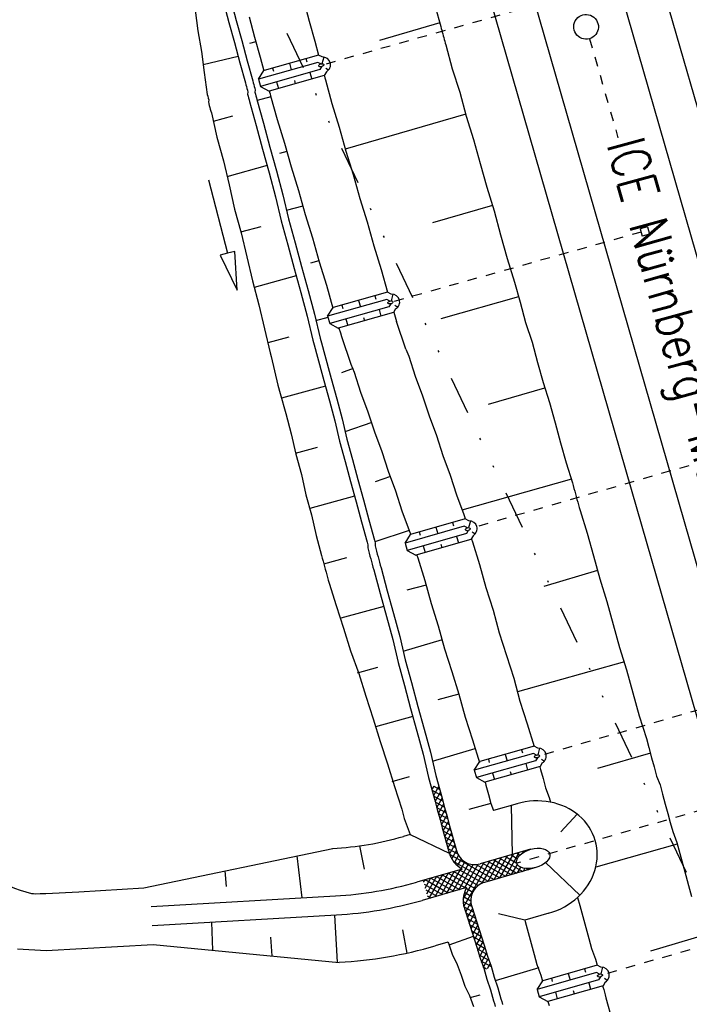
# Model space of a CAD drawing. Extents: x 447426 to 448116, y 440349 to 441552.
# Tile 55 of 96: x 447585 to 447620, y 441215 to 441266. Entities that reach past the tile are written whole.
import ezdxf

# ---------------------------------------------------------------- set-up
doc = ezdxf.new("R2010")
doc.units = 0
doc.header["$LTSCALE"] = 2
doc.header["$MEASUREMENT"] = 0
for name, pattern in [('ACAD_ISO03W100', [0.5, 0.25, -0.25]), ('ACAD_ISO10W100W', [0.5, 0.25, -0.25]), ('AUSGEZOGEN', [0]), ('GETRENNTX3', [3.25, 1, -0.75, 0, -0.75, 0, -0.75]), ('STRICHLINIEX2', [0.5, 0.25, -0.25])]:
    doc.linetypes.add(name, pattern=pattern)
doc.layers.get('0').update_dxf_attribs({"linetype": 'AUSGEZOGEN'})
for name, color, linetype in [('BOESCHG', 250, 'AUSGEZOGEN'), ('DB-Bahnachse', 7, 'CONTINUOUS'), ('DB-Boeschungen', 15, 'CONTINUOUS'), ('DB-Durchlässe', 15, 'CONTINUOUS'), ('DB-Gleisachsen', 7, 'CONTINUOUS'), ('DB-GRABEN', 15, 'AUSGEZOGEN'), ('DB-Ingenieurbauwerke', 15, 'CONTINUOUS'), ('DB-Strassen', 15, 'CONTINUOUS'), ('SCHRIFT', 7, 'AUSGEZOGEN'), ('TELEKOM', 4, 'GETRENNTX3')]:
    doc.layers.add(name, color=color, linetype=linetype)
doc.styles.add('ROMANS', font='romans.shx', dxfattribs={"width": 0.8})

# ---------------------------------------------------------------- blocks, each defined once
blk = doc.blocks.new('*X443')
at = {"color": 0, "linetype": 'ByBlock'}
for p, q in [((-2584637, 1065095), (-2584634, 1065098)), ((-2583641, 1065136), (-2583638, 1065139)), ((-2583638, 1065197), (-2583639, 1065198)), ((-2584603, 1064889), (-2584635, 1064921)), ((-2584633, 1064781), (-2584587, 1064826)), ((-2583617, 1063585), (-2584631, 1064598)), ((-2584629, 1064466), (-2584497, 1064598)), ((-2583630, 1064552), (-2583746, 1064668)), ((-2583716, 1064742), (-2583633, 1064825)), ((-2583634, 1064875), (-2583670, 1064911)), ((-2583613, 1063263), (-2584626, 1064276)), ((-2584625, 1064152), (-2584359, 1064418)), ((-2584621, 1063838), (-2584134, 1064325)), ((-2584616, 1063524), (-2583629, 1064511)), ((-2584612, 1063210), (-2583625, 1064197)), ((-2583621, 1063907), (-2584052, 1064338)), ((-2583626, 1064230), (-2583866, 1064470)), ((-2583609, 1062940), (-2584622, 1063954)), ((-2583604, 1062618), (-2584618, 1063631)), ((-2584608, 1062896), (-2583621, 1063883)), ((-2584604, 1062582), (-2583617, 1063569)), ((-2584620, 1062248), (-2583613, 1063255)), ((-2583591, 1062286), (-2584614, 1063309)), ((-2582665, 1061042), (-2584609, 1062986)), ((-2585511, 1061039), (-2583609, 1062941)), ((-2585104, 1061127), (-2583604, 1062627)), ((-2583045, 1061103), (-2584605, 1062664)), ((-2583583, 1061005), (-2584665, 1062087)), ((-2583587, 1061328), (-2584606, 1062347)), ((-2584587, 1061326), (-2583595, 1062318)), ((-2584583, 1061012), (-2583532, 1062063)), ((-2589187, 1061181), (-2588932, 1061436)), ((-2588705, 1061036), (-2589105, 1061436)), ((-2589014, 1061036), (-2588614, 1061436)), ((-2588387, 1061036), (-2588787, 1061436)), ((-2588696, 1061036), (-2588296, 1061436)), ((-2588068, 1061036), (-2588468, 1061436)), ((-2588377, 1061036), (-2587978, 1061436)), ((-2587750, 1061036), (-2588150, 1061436)), ((-2588059, 1061036), (-2587659, 1061436)), ((-2587432, 1061036), (-2587832, 1061436)), ((-2587741, 1061036), (-2587341, 1061436)), ((-2587114, 1061036), (-2587514, 1061436)), ((-2587423, 1061036), (-2587023, 1061436)), ((-2586795, 1061036), (-2587196, 1061436)), ((-2587105, 1061036), (-2586705, 1061436)), ((-2586477, 1061036), (-2586877, 1061436)), ((-2586787, 1061036), (-2586387, 1061436)), ((-2586159, 1061036), (-2586559, 1061436)), ((-2586468, 1061036), (-2586068, 1061436)), ((-2585841, 1061036), (-2586241, 1061436)), ((-2586150, 1061036), (-2585750, 1061436)), ((-2585525, 1061038), (-2585923, 1061436)), ((-2585832, 1061036), (-2585414, 1061454)), ((-2585250, 1061081), (-2585604, 1061436)), ((-2585015, 1061165), (-2585325, 1061475)), ((-2584812, 1061280), (-2585102, 1061570)), ((-2584636, 1061422), (-2584919, 1061705)), ((-2583579, 1060683), (-2584773, 1061877)), ((-2584579, 1060698), (-2583420, 1061857)), ((-2583554, 1061405), (-2583271, 1061688)), ((-2583376, 1061265), (-2583085, 1061556)), ((-2583170, 1061152), (-2582858, 1061465)), ((-2582933, 1061071), (-2582572, 1061432)), ((-2582359, 1061054), (-2582747, 1061442)), ((-2582643, 1061042), (-2582238, 1061448)), ((-2582054, 1061067), (-2582426, 1061439)), ((-2582311, 1061056), (-2581904, 1061464)), ((-2581748, 1061080), (-2582122, 1061453)), ((-2581979, 1061070), (-2581570, 1061480)), ((-2581443, 1061092), (-2581818, 1061468)), ((-2581647, 1061084), (-2581236, 1061496)), ((-2581137, 1061105), (-2581515, 1061482)), ((-2581315, 1061098), (-2580901, 1061512)), ((-2580832, 1061118), (-2581211, 1061497)), ((-2580983, 1061111), (-2580567, 1061528)), ((-2580526, 1061130), (-2580907, 1061511)), ((-2580651, 1061125), (-2580241, 1061535)), ((-2580213, 1061135), (-2580604, 1061526)), ((-2580323, 1061135), (-2579923, 1061535)), ((-2579895, 1061135), (-2580295, 1061535)), ((-2580005, 1061135), (-2579585, 1061556)), ((-2579596, 1061155), (-2579976, 1061535)), ((-2579675, 1061147), (-2579237, 1061585)), ((-2579304, 1061181), (-2579671, 1061548)), ((-2579188, 1061383), (-2579379, 1061574)), ((-2589023, 1061036), (-2589187, 1061200)), ((-2583575, 1060361), (-2584588, 1061374)), ((-2583570, 1060038), (-2584584, 1061052)), ((-2584575, 1060384), (-2583588, 1061371)), ((-2584571, 1060070), (-2583584, 1061057)), ((-2579325, 1061179), (-2579188, 1061316)), ((-2583566, 1059716), (-2584580, 1060729)), ((-2583562, 1059393), (-2584575, 1060407)), ((-2584567, 1059756), (-2583580, 1060743)), ((-2584563, 1059442), (-2583575, 1060429)), ((-2583816, 1059329), (-2584571, 1060084)), ((-2584356, 1059329), (-2583571, 1060115)), ((-2584134, 1059329), (-2584567, 1059762)), ((-2584453, 1059329), (-2584563, 1059439)), ((-2584038, 1059329), (-2583567, 1059800)), ((-2583720, 1059329), (-2583563, 1059486))]:
    blk.add_line(p, q, dxfattribs=at)

msp = doc.modelspace()

# ---------------------------------------------------------------- linework, layer by layer
at = {"layer": 'BOESCHG'}
msp.add_lwpolyline([(447609.491, 441479.773, -0.000773), (447613.632, 441470.609, -0.002321), (447614.992, 441467.549, -0.000006), (447625.529, 441443.54, -0.00021), (447625.822, 441442.872, -0.000103), (447629.419, 441434.652, -0.000025), (447644.421, 441400.348, -0.000637), (447655.364, 441375.235, -0.000709), (447665.125, 441352.668, -0.00651), (447673.509, 441332.491, -0.004864), (447684.113, 441305.236, -0.001312), (447689.441, 441291.026, -0.001315), (447694.683, 441276.817, -0.001967), (447705.662, 441246.448, -0.005439), (447709.468, 441235.41, -0.000932), (447712.891, 441225.058, -0.000641), (447717.818, 441209.998, -0.000283), (447721.951, 441197.286, -0.000346), (447725.32, 441186.879, -0.002747), (447729.663, 441173.176, -0.002398), (447734.475, 441157.43, -0.001587), (447736.175, 441151.705, -0.00215)], format="xyb", dxfattribs=at)
at = {"layer": 'DB-Bahnachse', "linetype": 'ACAD_ISO10W100W'}
msp.add_line((447614.999, 441265.364), (447616.499, 441260.153), dxfattribs=at)
at = {"layer": 'DB-Bahnachse', "linetype": 'Continuous'}
msp.add_ellipse((447614.819, 441265.988), major_axis=(-0.46, 0.46), ratio=1, start_param=2.623338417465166, end_param=8.906523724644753, dxfattribs=at)
at = {"layer": 'DB-Boeschungen', "linetype": 'Continuous'}
for p, q in [((447599.958, 441267.348), (447600.248, 441266.287)), ((447606.878, 441267.064), (447607.169, 441266.003)), ((447600.248, 441266.287), (447600.539, 441265.226)), ((447607.116, 441266.196), (447603.946, 441265.277)), ((447607.169, 441266.003), (447607.195, 441265.907)), ((447607.195, 441265.907), (447607.221, 441265.81)), ((447607.221, 441265.81), (447607.248, 441265.714)), ((447607.248, 441265.714), (447607.274, 441265.617)), ((447600.539, 441265.226), (447600.738, 441264.498)), ((447607.274, 441265.617), (447607.301, 441265.521)), ((447607.301, 441265.521), (447607.327, 441265.424)), ((447607.327, 441265.424), (447607.353, 441265.328)), ((447607.353, 441265.328), (447607.38, 441265.231)), ((447607.38, 441265.231), (447607.406, 441265.135)), ((447607.406, 441265.135), (447607.433, 441265.039)), ((447607.433, 441265.039), (447607.776, 441263.785)), ((447607.776, 441263.785), (447608.167, 441262.544)), ((447601.031, 441263.425), (447601.04, 441263.393)), ((447601.04, 441263.393), (447601.067, 441263.297)), ((447601.067, 441263.297), (447601.093, 441263.2)), ((447601.093, 441263.2), (447601.436, 441261.946)), ((447608.167, 441262.544), (447608.51, 441261.29)), ((447601.436, 441261.946), (447601.827, 441260.706)), ((447608.484, 441261.386), (447602.144, 441259.548)), ((447608.51, 441261.29), (447608.901, 441260.049)), ((447601.827, 441260.706), (447602.17, 441259.452)), ((447608.901, 441260.049), (447609.244, 441258.795)), ((447602.17, 441259.452), (447602.562, 441258.211)), ((447609.244, 441258.795), (447609.587, 441257.541)), ((447602.562, 441258.211), (447602.905, 441256.957)), ((447609.587, 441257.541), (447609.979, 441256.301)), ((447602.905, 441256.957), (447603.296, 441255.716)), ((447609.9, 441256.59), (447606.73, 441255.671)), ((447609.979, 441256.301), (447610.322, 441255.047)), ((447603.296, 441255.716), (447603.639, 441254.462)), ((447610.322, 441255.047), (447610.665, 441253.793)), ((447603.639, 441254.462), (447604.03, 441253.222)), ((447610.665, 441253.793), (447611.056, 441252.552)), ((447604.03, 441253.222), (447604.359, 441252.02)), ((447611.056, 441252.552), (447611.347, 441251.491)), ((447611.267, 441251.781), (447607.181, 441250.611)), ((447611.347, 441251.491), (447611.637, 441250.43)), ((447604.69, 441250.966), (447604.765, 441250.727)), ((447604.765, 441250.727), (447604.831, 441250.486)), ((447605.336, 441249.017), (447604.831, 441250.486)), ((447611.637, 441250.43), (447611.975, 441249.382)), ((447611.975, 441249.382), (447612.266, 441248.321)), ((447605.336, 441249.017), (447605.49, 441248.645)), ((447605.49, 441248.645), (447605.829, 441247.597)), ((447612.266, 441248.321), (447612.556, 441247.26)), ((447605.829, 441247.597), (447606.215, 441246.562)), ((447612.556, 441247.26), (447612.894, 441246.213)), ((447606.215, 441246.562), (447606.554, 441245.514)), ((447612.635, 441246.971), (447609.658, 441246.105)), ((447612.894, 441246.213), (447613.185, 441245.152)), ((447606.554, 441245.514), (447606.941, 441244.48)), ((447613.185, 441245.152), (447613.475, 441244.091)), ((447606.941, 441244.48), (447607.279, 441243.432)), ((447613.475, 441244.091), (447613.765, 441243.03)), ((447607.279, 441243.432), (447607.666, 441242.397)), ((447613.765, 441243.03), (447614.104, 441241.982)), ((447607.666, 441242.397), (447608.004, 441241.35)), ((447614.051, 441242.175), (447608.277, 441240.543)), ((447614.104, 441241.982), (447614.143, 441241.837)), ((447614.143, 441241.837), (447614.183, 441241.692)), ((447608.004, 441241.35), (447608.391, 441240.315)), ((447614.183, 441241.692), (447614.223, 441241.548)), ((447614.223, 441241.548), (447614.262, 441241.403)), ((447614.262, 441241.403), (447614.302, 441241.258)), ((447614.302, 441241.258), (447614.341, 441241.114)), ((447614.341, 441241.114), (447614.381, 441240.969)), ((447614.381, 441240.969), (447614.421, 441240.824)), ((447614.421, 441240.824), (447614.46, 441240.68)), ((447608.391, 441240.315), (447608.431, 441240.17)), ((447614.46, 441240.68), (447614.5, 441240.535)), ((447614.5, 441240.535), (447614.878, 441239.342)), ((447608.431, 441240.17), (447608.455, 441240.08)), ((447614.878, 441239.342), (447615.208, 441238.137)), ((447608.787, 441239.059), (447608.796, 441239.026)), ((447608.796, 441239.026), (447608.835, 441238.881)), ((447608.835, 441238.881), (447609.213, 441237.689)), ((447609.213, 441237.689), (447609.543, 441236.483)), ((447615.208, 441238.137), (447615.538, 441236.931)), ((447615.419, 441237.365), (447612.587, 441236.538)), ((447615.538, 441236.931), (447615.916, 441235.739)), ((447609.543, 441236.483), (447609.921, 441235.291)), ((447615.916, 441235.739), (447616.246, 441234.533)), ((447609.921, 441235.291), (447610.251, 441234.085)), ((447610.251, 441234.085), (447610.629, 441232.893)), ((447616.246, 441234.533), (447616.576, 441233.327)), ((447616.576, 441233.327), (447616.954, 441232.135)), ((447610.629, 441232.893), (447611.008, 441231.7)), ((447616.835, 441232.569), (447611.205, 441230.977)), ((447616.954, 441232.135), (447617.284, 441230.929)), ((447611.008, 441231.7), (447611.337, 441230.494)), ((447617.284, 441230.929), (447617.613, 441229.723)), ((447611.337, 441230.494), (447611.716, 441229.302)), ((447617.613, 441229.723), (447617.992, 441228.531)), ((447611.716, 441229.302), (447612.094, 441228.109)), ((447617.992, 441228.531), (447618.123, 441228.049)), ((447618.123, 441228.049), (447618.269, 441227.518)), ((447618.203, 441227.759), (447615.419, 441226.946)), ((447618.269, 441227.518), (447618.401, 441227.036)), ((447612.385, 441227.046), (447612.424, 441226.904)), ((447612.424, 441226.904), (447612.555, 441226.421)), ((447618.401, 441227.036), (447618.533, 441226.554)), ((447612.555, 441226.421), (447612.687, 441225.939)), ((447618.533, 441226.554), (447618.713, 441226.084)), ((447612.687, 441225.939), (447612.881, 441225.422)), ((447618.713, 441226.084), (447618.845, 441225.602)), ((447612.881, 441225.422), (447612.947, 441225.179)), ((447618.845, 441225.602), (447618.99, 441225.072)), ((447618.99, 441225.072), (447619.122, 441224.589)), ((447619.122, 441224.589), (447619.254, 441224.107)), ((447619.254, 441224.107), (447619.386, 441223.625)), ((447619.386, 441223.625), (447619.592, 441223.059)), ((447619.619, 441222.963), (447615.329, 441221.75)), ((447619.592, 441223.059), (447619.751, 441222.481)), ((447619.751, 441222.481), (447619.909, 441221.902)), ((447619.909, 441221.902), (447620.067, 441221.323)), ((447620.067, 441221.323), (447620.212, 441220.793)), ((447620.212, 441220.793), (447620.371, 441220.214)), ((447614.37, 441220.167), (447614.486, 441219.744)), ((447614.486, 441219.744), (447614.644, 441219.166)), ((447614.644, 441219.166), (447614.803, 441218.587)), ((447614.803, 441218.587), (447614.961, 441218.008)), ((447614.961, 441218.008), (447615.106, 441217.478)), ((447620.986, 441218.153), (447618.202, 441217.34)), ((447615.106, 441217.478), (447615.313, 441216.912)), ((447615.313, 441216.912), (447615.4, 441216.592)), ((447615.696, 441215.512), (447615.709, 441215.465)), ((447615.709, 441215.465), (447615.748, 441215.321)), ((447615.748, 441215.321), (447615.788, 441215.176)), ((447615.788, 441215.176), (447615.827, 441215.031)), ((447615.827, 441215.031), (447615.867, 441214.886)), ((447615.867, 441214.886), (447616.197, 441213.681))]:
    msp.add_line(p, q, dxfattribs=at)
at = {"layer": 'DB-Durchlässe', "linetype": 'STRICHLINIEX2'}
msp.add_line((447642.118, 441230.876), (447611.171, 441221.967), dxfattribs=at)
at = {"layer": 'DB-Durchlässe', "linetype": 'Continuous'}
msp.add_ellipse((447612.036, 441222.216), major_axis=(0.868, 0.238), ratio=0.555697, dxfattribs=at)
at = {"layer": 'DB-Gleisachsen', "linetype": 'Continuous'}
for p, q in [((447593.602, 441347.817), (447627.651, 441229.552)), ((447589.278, 441346.572), (447623.56, 441227.496))]:
    msp.add_line(p, q, dxfattribs=at)
at = {"layer": 'DB-GRABEN', "linetype": 'Continuous'}
for p, q in [((447595.726, 441267.279), (447596.017, 441266.218)), ((447596.112, 441267.384), (447596.402, 441266.323)), ((447594.231, 441266.87), (447594.377, 441265.769)), ((447596.017, 441266.218), (447596.307, 441265.157)), ((447596.402, 441266.323), (447596.693, 441265.262)), ((447597.078, 441266.508), (447597.368, 441265.447)), ((447594.377, 441265.769), (447594.571, 441264.682)), ((447596.307, 441265.157), (447596.597, 441264.096)), ((447596.693, 441265.262), (447596.983, 441264.201)), ((447597.434, 441265.206), (447597.096, 441265.113)), ((447597.368, 441265.447), (447597.658, 441264.386)), ((447594.571, 441264.682), (447594.716, 441263.581)), ((447596.505, 441264.433), (447594.659, 441263.98)), ((447596.597, 441264.096), (447596.888, 441263.035)), ((447596.983, 441264.201), (447597.273, 441263.14)), ((447600.692, 441264.118), (447597.571, 441263.233)), ((447597.658, 441264.386), (447597.852, 441263.677)), ((447600.728, 441264.503), (447597.865, 441263.69)), ((447600.068, 441264.316), (447600.119, 441264.143)), ((447600.857, 441264.035), (447600.692, 441264.118)), ((447600.927, 441264.403), (447600.728, 441264.503)), ((447601.013, 441264.394), (447600.915, 441264.044)), ((447594.716, 441263.581), (447594.875, 441262.432)), ((447597.571, 441263.233), (447597.86, 441263.689)), ((447600.804, 441263.734), (447597.684, 441262.849)), ((447598.317, 441263.819), (447598.367, 441263.646)), ((447599.198, 441264.069), (447599.299, 441263.723)), ((447600.282, 441263.586), (447600.383, 441263.241)), ((447600.899, 441263.891), (447600.804, 441263.734)), ((447601.154, 441263.618), (447601.039, 441263.427)), ((447601.112, 441263.818), (447601.263, 441263.716)), ((447597.273, 441263.14), (447597.3, 441263.044)), ((447597.571, 441263.233), (447597.684, 441262.849)), ((447601.039, 441263.427), (447598.131, 441262.602)), ((447598.53, 441263.089), (447598.631, 441262.744)), ((447599.461, 441263.166), (447599.512, 441262.994)), ((447596.888, 441263.035), (447596.914, 441262.938)), ((447596.914, 441262.938), (447596.94, 441262.842)), ((447596.94, 441262.842), (447596.967, 441262.745)), ((447596.967, 441262.745), (447596.993, 441262.649)), ((447596.993, 441262.649), (447597.02, 441262.552)), ((447597.02, 441262.552), (447596.998, 441262.443)), ((447597.3, 441263.044), (447597.326, 441262.947)), ((447597.326, 441262.947), (447597.353, 441262.851)), ((447597.353, 441262.851), (447597.379, 441262.754)), ((447597.379, 441262.754), (447597.405, 441262.658)), ((447597.405, 441262.658), (447597.383, 441262.548)), ((447597.383, 441262.548), (447597.41, 441262.452)), ((447597.684, 441262.849), (447598.131, 441262.602)), ((447598.145, 441262.606), (447598.16, 441262.553)), ((447598.16, 441262.553), (447598.186, 441262.457)), ((447594.875, 441262.432), (447594.902, 441262.336)), ((447594.902, 441262.336), (447594.928, 441262.239)), ((447594.928, 441262.239), (447594.954, 441262.143)), ((447594.954, 441262.143), (447594.933, 441262.033)), ((447594.933, 441262.033), (447594.959, 441261.937)), ((447596.998, 441262.443), (447597.024, 441262.346)), ((447597.024, 441262.346), (447597.05, 441262.25)), ((447597.05, 441262.25), (447597.077, 441262.153)), ((447597.077, 441262.153), (447597.103, 441262.057)), ((447597.103, 441262.057), (447597.446, 441260.803)), ((447597.41, 441262.452), (447597.436, 441262.355)), ((447597.436, 441262.355), (447597.463, 441262.259)), ((447597.463, 441262.259), (447597.489, 441262.162)), ((447597.489, 441262.162), (447597.832, 441260.909)), ((447598.226, 441262.312), (447597.502, 441262.114)), ((447598.186, 441262.457), (447598.212, 441262.36)), ((447598.212, 441262.36), (447598.556, 441261.106)), ((447594.959, 441261.937), (447594.985, 441261.84)), ((447594.985, 441261.84), (447595.012, 441261.744)), ((447595.012, 441261.744), (447595.038, 441261.647)), ((447595.038, 441261.647), (447595.065, 441261.551)), ((447595.065, 441261.551), (447595.091, 441261.454)), ((447595.091, 441261.454), (447595.386, 441260.187)), ((447595.21, 441261.02), (447596.222, 441261.297)), ((447598.556, 441261.106), (447598.947, 441259.866)), ((447597.446, 441260.803), (447597.789, 441259.549)), ((447597.832, 441260.909), (447598.175, 441259.655)), ((447595.386, 441260.187), (447595.729, 441258.933)), ((447597.789, 441259.549), (447598.132, 441258.295)), ((447598.175, 441259.655), (447598.518, 441258.401)), ((447599.066, 441259.432), (447598.68, 441259.326)), ((447598.947, 441259.866), (447599.29, 441258.612)), ((447595.729, 441258.933), (447596.024, 441257.666)), ((447598.027, 441258.681), (447595.905, 441258.1)), ((447598.518, 441258.401), (447598.861, 441257.147)), ((447599.29, 441258.612), (447599.681, 441257.371)), ((447594.933, 441257.938), (447595.942, 441254.067)), ((447598.132, 441258.295), (447598.476, 441257.041)), ((447596.024, 441257.666), (447596.319, 441256.399)), ((447599.681, 441257.371), (447600.024, 441256.117)), ((447598.476, 441257.041), (447598.77, 441255.774)), ((447598.861, 441257.147), (447599.156, 441255.88)), ((447596.319, 441256.399), (447596.662, 441255.145)), ((447599.906, 441256.551), (447599.037, 441256.314)), ((447599.156, 441255.88), (447599.499, 441254.626)), ((447600.024, 441256.117), (447600.416, 441254.876)), ((447596.648, 441255.193), (447597.709, 441255.484)), ((447598.77, 441255.774), (447599.113, 441254.52)), ((447596.662, 441255.145), (447596.956, 441253.878)), ((447600.416, 441254.876), (447600.759, 441253.623)), ((447599.113, 441254.52), (447599.457, 441253.266)), ((447599.499, 441254.626), (447599.842, 441253.372)), ((447595.942, 441254.067), (447595.555, 441253.966)), ((447595.555, 441253.966), (447596.447, 441252.132)), ((447596.329, 441254.168), (447595.942, 441254.067)), ((447596.447, 441252.132), (447596.329, 441254.168)), ((447596.956, 441253.878), (447597.251, 441252.611)), ((447599.457, 441253.266), (447599.8, 441252.012)), ((447599.842, 441253.372), (447600.185, 441252.118)), ((447600.746, 441253.671), (447600.311, 441253.552)), ((447600.759, 441253.623), (447601.15, 441252.382)), ((447599.562, 441252.88), (447597.344, 441252.273)), ((447597.251, 441252.611), (447597.594, 441251.357)), ((447601.15, 441252.382), (447601.479, 441251.178)), ((447599.8, 441252.012), (447600.143, 441250.758)), ((447600.185, 441252.118), (447600.529, 441250.864)), ((447604.367, 441252.022), (447601.503, 441251.209)), ((447603.707, 441251.835), (447603.758, 441251.662)), ((447604.565, 441251.922), (447604.367, 441252.022)), ((447604.651, 441251.913), (447604.554, 441251.563)), ((447597.594, 441251.357), (447597.889, 441250.09)), ((447604.33, 441251.637), (447601.21, 441250.752)), ((447601.21, 441250.752), (447601.498, 441251.208)), ((447604.443, 441251.253), (447601.322, 441250.368)), ((447601.956, 441251.337), (447602.006, 441251.165)), ((447602.836, 441251.587), (447602.937, 441251.242)), ((447604.495, 441251.554), (447604.33, 441251.637)), ((447604.537, 441251.41), (447604.443, 441251.253)), ((447604.793, 441251.137), (447604.677, 441250.946)), ((447604.751, 441251.337), (447604.902, 441251.235)), ((447600.143, 441250.758), (447600.438, 441249.491)), ((447600.529, 441250.864), (447600.823, 441249.597)), ((447601.227, 441250.692), (447600.573, 441250.513)), ((447601.21, 441250.752), (447601.322, 441250.368)), ((447604.677, 441250.946), (447601.77, 441250.121)), ((447603.1, 441250.685), (447603.151, 441250.513)), ((447603.921, 441251.105), (447604.022, 441250.76)), ((447601.322, 441250.368), (447601.77, 441250.121)), ((447601.807, 441250.131), (447601.884, 441249.887)), ((447602.169, 441250.608), (447602.27, 441250.263)), ((447597.889, 441250.09), (447598.184, 441248.823)), ((447598.087, 441249.367), (447599.196, 441249.67)), ((447600.823, 441249.597), (447600.889, 441249.356)), ((447601.884, 441249.887), (447601.937, 441249.694)), ((447601.937, 441249.694), (447602.443, 441248.226)), ((447600.438, 441249.491), (447600.504, 441249.25)), ((447600.504, 441249.25), (447600.913, 441247.755)), ((447600.889, 441249.356), (447601.298, 441247.861)), ((447598.184, 441248.823), (447598.237, 441248.63)), ((447598.237, 441248.63), (447598.598, 441247.122)), ((447602.443, 441248.226), (447602.61, 441247.805)), ((447600.913, 441247.755), (447601.018, 441247.369)), ((447601.298, 441247.861), (447601.404, 441247.475)), ((447602.557, 441247.998), (447601.943, 441247.778)), ((447602.61, 441247.805), (447602.948, 441246.757)), ((447598.598, 441247.122), (447598.716, 441246.688)), ((447601.097, 441247.08), (447598.782, 441246.447)), ((447601.018, 441247.369), (447601.308, 441246.308)), ((447601.404, 441247.475), (447601.694, 441246.414)), ((447598.716, 441246.688), (447599.007, 441245.627)), ((447602.948, 441246.757), (447603.335, 441245.722)), ((447601.308, 441246.308), (447601.599, 441245.247)), ((447601.694, 441246.414), (447601.985, 441245.353)), ((447599.007, 441245.627), (447599.297, 441244.566)), ((447603.335, 441245.722), (447603.673, 441244.675)), ((447601.599, 441245.247), (447601.841, 441244.173)), ((447601.985, 441245.353), (447602.227, 441244.279)), ((447603.542, 441245.157), (447602.121, 441244.665)), ((447599.297, 441244.566), (447599.539, 441243.491)), ((447603.673, 441244.675), (447604.06, 441243.64)), ((447601.841, 441244.173), (447602.131, 441243.112)), ((447602.227, 441244.279), (447602.517, 441243.218)), ((447599.526, 441243.54), (447600.683, 441243.856)), ((447599.539, 441243.491), (447599.829, 441242.431)), ((447604.06, 441243.64), (447604.399, 441242.592)), ((447602.131, 441243.112), (447602.421, 441242.051)), ((447602.517, 441243.218), (447602.807, 441242.157)), ((447599.829, 441242.431), (447600.071, 441241.356)), ((447604.399, 441242.592), (447604.786, 441241.557)), ((447602.421, 441242.051), (447602.712, 441240.99)), ((447602.807, 441242.157), (447603.098, 441241.096)), ((447604.526, 441242.316), (447603.719, 441242.043)), ((447600.071, 441241.356), (447600.362, 441240.295)), ((447604.786, 441241.557), (447605.124, 441240.51)), ((447602.633, 441241.279), (447600.269, 441240.633)), ((447602.712, 441240.99), (447603.002, 441239.929)), ((447603.098, 441241.096), (447603.388, 441240.035)), ((447600.362, 441240.295), (447600.604, 441239.221)), ((447605.124, 441240.51), (447605.511, 441239.475)), ((447603.002, 441239.929), (447603.292, 441238.868)), ((447603.388, 441240.035), (447603.678, 441238.974)), ((447608.446, 441240.085), (447605.582, 441239.272)), ((447607.786, 441239.898), (447607.836, 441239.725)), ((447608.644, 441239.985), (447608.446, 441240.085)), ((447608.73, 441239.976), (447608.633, 441239.627)), ((447600.604, 441239.221), (447600.894, 441238.16)), ((447605.511, 441239.475), (447603.705, 441238.877)), ((447608.409, 441239.701), (447605.289, 441238.815)), ((447605.289, 441238.815), (447605.577, 441239.271)), ((447608.521, 441239.317), (447605.401, 441238.431)), ((447605.511, 441239.475), (447605.55, 441239.33)), ((447605.55, 441239.33), (447605.57, 441239.259)), ((447606.034, 441239.401), (447606.085, 441239.228)), ((447606.915, 441239.651), (447607.016, 441239.305)), ((447608.574, 441239.618), (447608.409, 441239.701)), ((447608.616, 441239.474), (447608.521, 441239.317)), ((447608.83, 441239.4), (447608.981, 441239.298)), ((447603.292, 441238.868), (447603.332, 441238.723)), ((447603.332, 441238.723), (447603.323, 441238.566)), ((447603.678, 441238.974), (447603.718, 441238.829)), ((447603.718, 441238.829), (447603.709, 441238.671)), ((447605.289, 441238.815), (447605.401, 441238.431)), ((447608.756, 441239.009), (447605.848, 441238.184)), ((447607.179, 441238.749), (447607.23, 441238.576)), ((447607.999, 441239.169), (447608.1, 441238.823)), ((447608.872, 441239.2), (447608.756, 441239.009)), ((447603.323, 441238.566), (447603.363, 441238.421)), ((447603.363, 441238.421), (447603.402, 441238.276)), ((447603.402, 441238.276), (447603.442, 441238.132)), ((447603.709, 441238.671), (447603.749, 441238.526)), ((447603.749, 441238.526), (447603.788, 441238.382)), ((447603.788, 441238.382), (447603.828, 441238.237)), ((447603.828, 441238.237), (447603.867, 441238.092)), ((447605.401, 441238.431), (447605.848, 441238.184)), ((447605.911, 441238.202), (447605.915, 441238.186)), ((447605.915, 441238.186), (447605.955, 441238.041)), ((447606.248, 441238.671), (447606.349, 441238.326)), ((447600.894, 441238.16), (447600.934, 441238.015)), ((447600.934, 441238.015), (447600.973, 441237.871)), ((447600.973, 441237.871), (447601.013, 441237.726)), ((447601.013, 441237.726), (447602.219, 441238.056)), ((447601.013, 441237.726), (447601.052, 441237.581)), ((447603.442, 441238.132), (447603.482, 441237.987)), ((447603.482, 441237.987), (447603.521, 441237.842)), ((447603.521, 441237.842), (447603.561, 441237.697)), ((447603.561, 441237.697), (447603.6, 441237.553)), ((447603.867, 441238.092), (447603.907, 441237.948)), ((447603.907, 441237.948), (447603.947, 441237.803)), ((447603.947, 441237.803), (447603.986, 441237.658)), ((447603.986, 441237.658), (447604.026, 441237.514)), ((447605.955, 441238.041), (447606.333, 441236.849)), ((447601.052, 441237.581), (447601.092, 441237.437)), ((447601.092, 441237.437), (447601.132, 441237.292)), ((447601.132, 441237.292), (447601.171, 441237.147)), ((447601.171, 441237.147), (447601.211, 441237.003)), ((447603.6, 441237.553), (447603.64, 441237.408)), ((447603.64, 441237.408), (447603.983, 441236.154)), ((447604.026, 441237.514), (447604.356, 441236.308)), ((447601.211, 441237.003), (447601.25, 441236.858)), ((447601.25, 441236.858), (447601.29, 441236.713)), ((447601.29, 441236.713), (447601.668, 441235.521)), ((447606.333, 441236.849), (447606.663, 441235.643)), ((447603.983, 441236.154), (447604.313, 441234.948)), ((447604.356, 441236.308), (447604.686, 441235.102)), ((447606.399, 441236.608), (447605.386, 441236.331)), ((447606.663, 441235.643), (447607.041, 441234.451)), ((447601.668, 441235.521), (447602.046, 441234.328)), ((447604.168, 441235.479), (447601.901, 441234.859)), ((447604.686, 441235.102), (447605.015, 441233.897)), ((447604.313, 441234.948), (447604.643, 441233.743)), ((447602.046, 441234.328), (447602.424, 441233.136)), ((447607.041, 441234.451), (447607.371, 441233.245)), ((447604.643, 441233.743), (447604.924, 441232.524)), ((447605.015, 441233.897), (447605.297, 441232.678)), ((447607.239, 441233.727), (447605.178, 441233.112)), ((447602.424, 441233.136), (447602.851, 441231.957)), ((447607.371, 441233.245), (447607.749, 441232.053)), ((447604.924, 441232.524), (447605.254, 441231.318)), ((447605.297, 441232.678), (447605.627, 441231.472)), ((447602.789, 441231.992), (447603.85, 441232.282)), ((447602.851, 441231.957), (447603.229, 441230.764)), ((447607.749, 441232.053), (447608.127, 441230.86)), ((447605.627, 441231.472), (447605.97, 441230.218)), ((447605.254, 441231.318), (447605.584, 441230.113)), ((447603.229, 441230.764), (447603.607, 441229.572)), ((447608.127, 441230.86), (447607.018, 441230.557)), ((447608.127, 441230.86), (447608.457, 441229.654)), ((447605.584, 441230.113), (447605.914, 441228.907)), ((447605.97, 441230.218), (447606.3, 441229.012)), ((447603.607, 441229.572), (447603.985, 441228.379)), ((447605.703, 441229.679), (447603.726, 441229.138)), ((447608.457, 441229.654), (447608.835, 441228.462)), ((447605.914, 441228.907), (447606.244, 441227.701)), ((447606.3, 441229.012), (447606.63, 441227.807)), ((447603.985, 441228.379), (447604.363, 441227.187)), ((447608.835, 441228.462), (447609.213, 441227.269)), ((447608.967, 441227.98), (447606.714, 441227.311)), ((447612.087, 441228.126), (447609.223, 441227.313)), ((447611.427, 441227.938), (447611.477, 441227.766)), ((447612.285, 441228.026), (447612.087, 441228.126)), ((447612.371, 441228.016), (447612.274, 441227.667)), ((447606.244, 441227.701), (447606.526, 441226.482)), ((447606.63, 441227.807), (447606.911, 441226.588)), ((447612.05, 441227.741), (447608.93, 441226.855)), ((447608.93, 441226.855), (447609.218, 441227.312)), ((447612.162, 441227.357), (447609.042, 441226.472)), ((447609.675, 441227.441), (447609.726, 441227.268)), ((447610.556, 441227.691), (447610.657, 441227.346)), ((447612.215, 441227.658), (447612.05, 441227.741)), ((447612.257, 441227.514), (447612.162, 441227.357)), ((447612.471, 441227.441), (447612.622, 441227.339)), ((447604.363, 441227.187), (447604.741, 441225.994)), ((447608.93, 441226.855), (447609.042, 441226.472)), ((447612.397, 441227.05), (447609.489, 441226.224)), ((447610.82, 441226.789), (447610.87, 441226.616)), ((447611.64, 441227.209), (447611.741, 441226.863)), ((447612.513, 441227.241), (447612.397, 441227.05)), ((447604.614, 441226.27), (447605.53, 441226.521)), ((447606.526, 441226.482), (447606.856, 441225.277)), ((447606.911, 441226.588), (447607.241, 441225.382)), ((447609.042, 441226.472), (447609.489, 441226.224)), ((447609.888, 441226.712), (447609.99, 441226.366)), ((447604.741, 441225.994), (447605.119, 441224.802)), ((447609.498, 441226.227), (447609.543, 441226.064)), ((447609.543, 441226.064), (447609.675, 441225.582)), ((447606.856, 441225.277), (447606.987, 441224.794)), ((447607.241, 441225.382), (447607.373, 441224.9)), ((447609.675, 441225.582), (447609.807, 441225.099)), ((447605.119, 441224.802), (447605.251, 441224.319)), ((447606.987, 441224.794), (447607.119, 441224.312)), ((447607.373, 441224.9), (447607.505, 441224.418)), ((447609.807, 441225.099), (447608.65, 441224.783)), ((447609.807, 441225.099), (447609.943, 441224.735)), ((447611.2, 441225.097), (447609.943, 441224.735)), ((447610.874, 441225.003), (447610.932, 441222.418)), ((447605.251, 441224.319), (447605.566, 441223.478)), ((447607.119, 441224.312), (447607.251, 441223.83)), ((447607.505, 441224.418), (447607.637, 441223.935)), ((447614.35, 441224.548), (447613.495, 441223.623)), ((447607.251, 441223.83), (447607.611, 441222.516)), ((447607.637, 441223.935), (447607.995, 441222.627)), ((447605.567, 441223.475), (447605.214, 441223.373)), ((447605.563, 441223.474), (447607.619, 441222.489)), ((447591.536, 441220.666), (447601.479, 441222.737)), ((447602.884, 441222.876), (447603.131, 441221.649)), ((447611.892, 441222.695), (447609.236, 441221.93)), ((447599.588, 441222.344), (447599.854, 441220.141)), ((447608.295, 441221.659), (447605.905, 441220.971)), ((447612.169, 441221.734), (447609.471, 441220.957)), ((447614.489, 441220.281), (447612.69, 441221.995)), ((447595.898, 441220.739), (447595.814, 441221.557)), ((447608.529, 441220.686), (447606.182, 441220.01)), ((447591.919, 441219.688), (447601.621, 441220.241)), ((447608.367, 441219.762), (447609.076, 441217.538)), ((447608.797, 441219.686), (447609.462, 441217.644)), ((447591.976, 441218.69), (447601.678, 441219.243)), ((447601.738, 441216.755), (447601.585, 441219.238)), ((447611.589, 441218.965), (447610.2, 441219.303)), ((447612.86, 441219.331), (447611.589, 441218.965)), ((447595.102, 441218.868), (447595.157, 441217.39)), ((447611.589, 441218.965), (447611.606, 441218.904)), ((447611.606, 441218.904), (447611.764, 441218.326)), ((447598.211, 441218.065), (447598.275, 441217.089)), ((447605.398, 441217.235), (447605.176, 441218.466)), ((447608.87, 441218.104), (447607.594, 441217.651)), ((447611.764, 441218.326), (447611.922, 441217.747)), ((447592.033, 441217.691), (447601.821, 441216.747)), ((447607.548, 441217.802), (447606.874, 441217.608)), ((447607.543, 441217.8), (447607.568, 441217.748)), ((447607.568, 441217.748), (447607.774, 441217.182)), ((447609.076, 441217.538), (447609.235, 441216.96)), ((447609.462, 441217.644), (447609.621, 441217.065)), ((447611.922, 441217.747), (447612.081, 441217.168)), ((447607.774, 441217.182), (447608.029, 441216.63)), ((447609.235, 441216.96), (447609.428, 441216.442)), ((447609.621, 441217.065), (447609.814, 441216.548)), ((447612.081, 441217.168), (447612.226, 441216.638)), ((447608.029, 441216.63), (447608.236, 441216.064)), ((447609.428, 441216.442), (447609.586, 441215.864)), ((447609.814, 441216.548), (447609.972, 441215.969)), ((447612.327, 441216.458), (447610.025, 441215.776)), ((447612.226, 441216.638), (447612.432, 441216.072)), ((447615.402, 441216.593), (447612.539, 441215.78)), ((447615.601, 441216.493), (447615.402, 441216.593)), ((447615.687, 441216.484), (447615.589, 441216.134)), ((447608.236, 441216.064), (447608.442, 441215.499)), ((447609.972, 441215.969), (447610.179, 441215.404)), ((447615.366, 441216.208), (447612.245, 441215.323)), ((447612.432, 441216.072), (447612.519, 441215.756)), ((447612.991, 441215.908), (447613.041, 441215.736)), ((447613.872, 441216.158), (447613.973, 441215.813)), ((447614.742, 441216.406), (447614.793, 441216.233)), ((447615.531, 441216.125), (447615.366, 441216.208)), ((447615.573, 441215.981), (447615.478, 441215.824)), ((447615.786, 441215.908), (447615.937, 441215.806)), ((447608.442, 441215.499), (447608.684, 441214.995)), ((447609.586, 441215.864), (447609.793, 441215.298)), ((447610.179, 441215.404), (447610.337, 441214.825)), ((447612.245, 441215.323), (447612.534, 441215.779)), ((447615.478, 441215.824), (447612.358, 441214.939)), ((447615.713, 441215.517), (447612.805, 441214.691)), ((447614.956, 441215.676), (447615.057, 441215.331)), ((447615.828, 441215.708), (447615.713, 441215.517)), ((447608.684, 441214.995), (447608.89, 441214.429)), ((447608.71, 441214.898), (447609.241, 441215.043)), ((447609.793, 441215.298), (447609.951, 441214.719)), ((447612.245, 441215.323), (447612.358, 441214.939)), ((447612.358, 441214.939), (447612.805, 441214.691)), ((447613.204, 441215.179), (447613.305, 441214.833)), ((447614.136, 441215.256), (447614.186, 441215.083)), ((447609.951, 441214.719), (447609.991, 441214.575)), ((447609.991, 441214.575), (447610.031, 441214.43)), ((447610.337, 441214.825), (447610.377, 441214.68)), ((447610.377, 441214.68), (447610.416, 441214.536)), ((447612.81, 441214.693), (447612.828, 441214.625)), ((447612.828, 441214.625), (447612.868, 441214.481))]:
    msp.add_line(p, q, dxfattribs=at)
for centre, major_axis, ratio, start_param, end_param in [((447600.878, 441263.963), (0.477, 0.131), 0.878873, -1.207606, 1.235056), ((447604.516, 441251.482), (0.477, 0.131), 0.878873, -1.207606, 1.235056), ((447608.595, 441239.546), (0.477, 0.131), 0.878873, -1.207606, 1.235056), ((447612.236, 441227.586), (0.477, 0.131), 0.878873, -1.207606, 1.235056), ((447612.036, 441222.216), (3.279, 0.897), 0.882407, -1.564191, 1.594061), ((447600.51, 441239.71), (-12.021, 12.021), 1, 2.413186, 2.636518), ((447608.96, 441222.891), (-0.707, 0.707), 1, 1.052469, 2.636518), ((447608.96, 441222.891), (-0.99, 0.99), 1, 1.052469, 1.861324), ((447600.51, 441239.71), (-13.789, 13.789), 1, 2.413186, 2.636518), ((447609.748, 441219.996), (-0.99, 0.99), 1, 0.270118, 0.953581), ((447609.748, 441219.996), (-0.707, 0.707), 1, -0.505075, 1.100371), ((447600.51, 441239.71), (-14.496, 14.496), 1, 2.413186, 2.636518), ((447600.51, 441239.71), (-16.263, 16.263), 1, 2.413186, 2.636518), ((447615.552, 441216.053), (0.477, 0.131), 0.878873, -1.207606, 1.235056)]:
    msp.add_ellipse(centre, major_axis=major_axis, ratio=ratio, start_param=start_param, end_param=end_param, dxfattribs=at)
at = {"layer": 'DB-Ingenieurbauwerke', "linetype": 'Continuous'}
for p, q in [((447594.629, 441352.2), (447625.413, 441245.277)), ((447586.059, 441349.799), (447617.196, 441241.65)), ((447618.059, 441255.468), (447617.673, 441255.363)), ((447617.673, 441255.363), (447617.778, 441254.977)), ((447618.059, 441255.468), (447618.164, 441255.082)), ((447618.164, 441255.082), (447617.778, 441254.977)), ((447617.196, 441241.65), (447621.89, 441225.344))]:
    msp.add_line(p, q, dxfattribs=at)
at = {"layer": 'DB-Ingenieurbauwerke', "linetype": 'ACAD_ISO03W100'}
for p, q in [((447614.132, 441267.68), (447601.008, 441263.996)), ((447617.722, 441255.185), (447604.647, 441251.515)), ((447621.182, 441243.164), (447608.726, 441239.578)), ((447624.641, 441231.152), (447612.367, 441227.618)), ((447627.961, 441219.62), (447615.683, 441216.085))]:
    msp.add_line(p, q, dxfattribs=at)
at = {"layer": 'DB-Ingenieurbauwerke', "linetype": 'Continuous'}
for centre in [(447600.878, 441263.963), (447604.516, 441251.482), (447608.595, 441239.546), (447615.552, 441216.053)]:
    msp.add_ellipse(centre, major_axis=(0.13, 0.037), ratio=0.555556, start_param=0, end_param=6.283185, dxfattribs=at)
msp.add_ellipse((447612.236, 441227.586), major_axis=(0.13, 0.037), ratio=0.555556, dxfattribs=at)
at = {"layer": 'DB-Strassen', "linetype": 'Continuous'}
for p, q in [((447588.11, 441220.458), (447591.536, 441220.666)), ((447585.623, 441220.363), (447585.647, 441220.369)), ((447585.647, 441220.369), (447585.727, 441220.363)), ((447585.727, 441220.363), (447585.827, 441220.361)), ((447585.827, 441220.361), (447586.087, 441220.363)), ((447585.827, 441220.361), (447585.827, 441220.361)), ((447586.087, 441220.363), (447586.376, 441220.37)), ((447586.376, 441220.37), (447588.11, 441220.458)), ((447586.376, 441220.37), (447586.376, 441220.37)), ((447584.881, 441217.459), (447586.388, 441217.369)), ((447586.388, 441217.369), (447592.033, 441217.691))]:
    msp.add_line(p, q, dxfattribs=at)
msp.add_ellipse((447588.171, 441229.801), major_axis=(-6.913, 6.913), ratio=1, start_param=1.579381, end_param=2.092472, dxfattribs=at)
at = {"layer": 'TELEKOM', "flags": 128}
msp.add_lwpolyline([(447564.498, 441338.237), (447631.73, 441197.061), (447641.142, 441181.589), (447655.61, 441159.43), (447660.211, 441152.325), (447679.311, 441127.581), (447697.171, 441107.43), (447709.004, 441096.04), (447719.719, 441087.341), (447736.724, 441072.731), (447743.315, 441066.531), (447746.332, 441063.989), (447747.925, 441061.673), (447751.324, 441058.869), (447755.592, 441053.596), (447757.469, 441051.384), (447762.472, 441046.282), (447765.905, 441044), (447770.626, 441039.515), (447774.901, 441034.638), (447783.231, 441025.814), (447789.944, 441018.848), (447796.901, 441011.458), (447803.631, 441005.8), (447806.013, 441003.556), (447808.691, 441001.566), (447810.549, 441000.082)], dxfattribs=at)

# ---------------------------------------------------------------- block references
at = {"layer": 'DB-GRABEN', "linetype": 'Continuous', "xscale": 0.000999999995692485, "yscale": 0.0009999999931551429, "zscale": 0.001, "rotation": 285.306219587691}
msp.add_blockref('*X443', (447266.751, 438448.544), dxfattribs=at)

# ---------------------------------------------------------------- texts
at = {"layer": 'SCHRIFT', "style": 'ROMANS', "width": 0.8}
msp.add_text('ICE Nürnberg-München', height=2, rotation=285.4637, dxfattribs=at).set_placement((447615.892, 441259.812))

doc.saveas('drawing.dxf')
